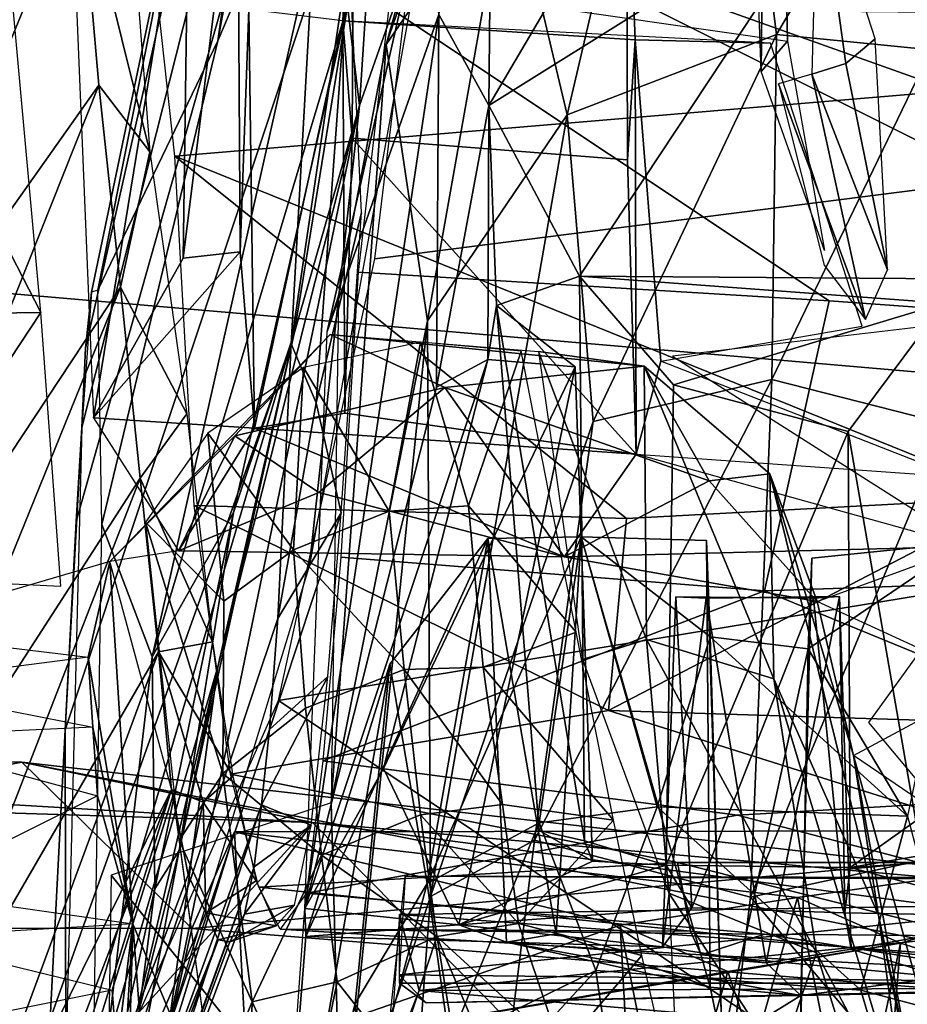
# Model space of a CAD drawing. Header units: millimetres. Extents: x -367 to 317, y -615 to 392.
# Tile 175 of 191: x 36 to 63, y 234 to 264. Entities that reach past the tile are written whole.
import ezdxf

# ---------------------------------------------------------------- set-up
doc = ezdxf.new("R2010")
doc.units = ezdxf.units.MM
doc.layers.add('Fbx_Root', color=7, linetype='Continuous', true_color=0x000000)
doc.styles.add('Default', font='arial.ttf')
doc.dimstyles.new('Default', dxfattribs={"dimscale": 10, "dimtxt": 2.5, "dimasz": 3, "dimexe": 1, "dimexo": 0.5, "dimgap": 0.8, "dimtad": 1, "dimtoh": 1, "dimzin": 1, "dimdsep": 46, "dimtxsty": 'Default', "dimcen": 2.5, "dimadec": 1, "dimazin": 1, "dimtfac": 1, "dimtdec": 4, "dimtix": 1, "dimtofl": 0, "dimtmove": 1, "dimatfit": 3, "dimfxl": 1, "dimtolj": 1, "dimtzin": 1, "dimarcsym": 0})

# ---------------------------------------------------------------- blocks, each defined once
blk = doc.blocks.new('*D1')
at = {"layer": 'Defpoints', "color": 0}
for p in [(-317.816, 295.28), (317.184, 295.28), (-317.816, -604.775)]:
    blk.add_point(p, dxfattribs=at)
at = {"layer": 'Fbx_Root', "color": 0, "lineweight": -2}
for p, q in [((-317.816, 290.28), (-317.816, -614.775)), ((317.184, 290.28), (317.184, -614.775)), ((287.184, -604.775), (-287.816, -604.775))]:
    blk.add_line(p, q, dxfattribs=at)
at = {"layer": 'Fbx_Root', "color": 0}
for points in [[(-287.816, -599.775), (-287.816, -609.775), (-317.816, -604.775)], [(287.184, -609.775), (287.184, -599.775), (317.184, -604.775)]]:
    blk.add_solid(points, dxfattribs=at)
at = {"layer": 'Fbx_Root', "color": 0, "insert": (-0.316, -584.012), "char_height": 25, "attachment_point": 5, "style": 'Default'}
blk.add_mtext('\\A1;635.00', dxfattribs=at)

msp = doc.modelspace()

# ---------------------------------------------------------------- linework, layer by layer
at = {"layer": 'Fbx_Root'}
for points in [[(46.356, 293.821, 391.726), (38.674, 255.37, 398.383), (38.485, 255.314, 406.651), (46.393, 293.123, 398.117)], [(46.619, 293.289, 384.378), (42.286, 262.871, 380.282), (38.674, 255.37, 398.383), (46.356, 293.821, 391.726)], [(46.668, 286.755, 375.415), (42.286, 262.871, 380.282), (46.619, 293.289, 384.378)], [(46.393, 293.123, 398.117), (38.485, 255.314, 406.651), (38.306, 253.628, 416.1), (46.082, 288.159, 409.565)], [(49.002, 272.762, 359.799), (48.808, 288.537, 375.104), (78.781, 282.477, 371.549), (77.902, 260.245, 352.334)], [(46.082, 288.159, 409.565), (38.306, 253.628, 416.1), (38.196, 251.251, 425.074), (45.701, 280.899, 425.595)], [(42.286, 262.871, 380.282), (46.668, 286.755, 375.415), (46.957, 273.848, 362.195)], [(46.544, 260.92, 350.479), (46.181, 263.917, 354.224), (48.032, 283.813, 370.08)], [(48.579, 266.727, 354.63), (46.544, 260.92, 350.479), (48.032, 283.813, 370.08)], [(45.701, 280.899, 425.595), (38.196, 251.251, 425.074), (38.018, 248.421, 434.551), (45.526, 274.98, 440.603)], [(38.141, 267.969, 860.128), (31.066, 259.073, 871.89), (37.595, 277.496, 897.858)], [(31.327, 266.83, 896.382), (37.595, 277.496, 897.858), (31.066, 259.073, 871.89)], [(80.17, 251.459, 916.816), (30.805, 276.103, 967.343), (28, 255.966, 918.33)], [(80.17, 251.459, 916.816), (121.244, 263.859, 961.967), (30.805, 276.103, 967.343)], [(45.526, 274.98, 440.603), (38.018, 248.421, 434.551), (37.696, 242.164, 453.848), (45.079, 264.351, 467.981)], [(38.789, 248.334, 388.221), (42.286, 262.871, 380.282), (46.957, 273.848, 362.195), (40.312, 244.356, 374.414)], [(46.957, 273.848, 362.195), (46.181, 263.917, 354.224), (40.312, 244.356, 374.414)], [(50.432, 260.925, 446.843), (57.964, 273.715, 409.939), (60.872, 267.452, 428.871)], [(57.964, 273.715, 409.939), (50.432, 260.925, 446.843), (50.51, 269.197, 415.726)], [(49.002, 272.762, 359.799), (77.902, 260.245, 352.334), (46.998, 256.314, 346.573)], [(63.018, 272.212, 882.788), (64.354, 261.361, 836.313), (39.82, 270.108, 866.548)], [(60.872, 267.452, 428.871), (64.093, 272.114, 414.84), (68.584, 255.687, 457.251)], [(51.005, 271.209, 898.637), (50.794, 264.096, 898.561), (59.41, 262.855, 898.506), (59.254, 270.663, 898.728)], [(59.254, 270.663, 898.728), (59.41, 262.855, 898.506), (58.617, 261.949, 916.37), (58.659, 265.7, 913.113)], [(46.367, 270.151, 893.253), (46.038, 263.473, 895.993), (46.323, 259.942, 851.962)], [(46.038, 263.473, 895.993), (46.367, 270.151, 893.253), (54.57, 269.656, 893.447), (54.828, 262.896, 896.143)], [(46.323, 259.942, 851.962), (54.605, 259.288, 851.921), (54.57, 269.656, 893.447), (46.367, 270.151, 893.253)], [(40.992, 259.397, 818.087), (39.82, 270.108, 866.548), (64.354, 261.361, 836.313)], [(54.828, 262.896, 896.143), (54.57, 269.656, 893.447), (54.605, 259.288, 851.921)], [(59.081, 263.057, 377.138), (63.072, 269.817, 381.775), (58.295, 269.297, 381.052)], [(59.081, 263.057, 377.138), (63.734, 262.592, 377.733), (63.072, 269.817, 381.775)], [(41.417, 269.16, 895.036), (41.24, 256.34, 850.844), (42.871, 269.509, 895.778)], [(42.958, 256.529, 850.342), (42.871, 269.509, 895.778), (41.24, 256.34, 850.844)], [(42.871, 269.509, 895.778), (42.958, 256.529, 850.342), (43.211, 263.813, 895.883)], [(47.346, 262.757, 395.172), (49.656, 269.475, 400.238), (48.299, 266.158, 411.247)], [(49.656, 269.475, 400.238), (47.346, 262.757, 395.172), (51.013, 268.125, 387.886)], [(58.295, 269.297, 381.052), (54.531, 268.105, 382.435), (52.791, 260.64, 378.971), (59.081, 263.057, 377.138)], [(38.032, 263.911, 895.954), (38.54, 251.541, 850.227), (41.417, 269.16, 895.036)], [(40.242, 259.536, 818.404), (38.141, 267.969, 860.128), (39.493, 269.115, 862.221)], [(41.24, 256.34, 850.844), (41.417, 269.16, 895.036), (38.54, 251.541, 850.227)], [(48.928, 263.654, 428.942), (50.51, 269.197, 415.726), (50.432, 260.925, 446.843)], [(47.346, 262.757, 395.172), (48.584, 254.452, 382.358), (51.013, 268.125, 387.886)], [(51.013, 268.125, 387.886), (48.584, 254.452, 382.358), (52.791, 260.64, 378.971)], [(52.791, 260.64, 378.971), (54.531, 268.105, 382.435), (51.013, 268.125, 387.886)], [(61.163, 262.182, 899.249), (60.312, 268.292, 918.226), (60.148, 261.862, 916.552)], [(61.163, 262.182, 899.249), (62.049, 262.927, 899.023), (60.312, 268.292, 918.226)], [(38.7, 261.533, 831.153), (31.029, 250.701, 843.212), (38.141, 267.969, 860.128)], [(31.066, 259.073, 871.89), (38.141, 267.969, 860.128), (31.029, 250.701, 843.212)], [(40.242, 259.536, 818.404), (38.7, 261.533, 831.153), (38.141, 267.969, 860.128)], [(60.872, 267.452, 428.871), (53.162, 255.795, 460.498), (50.432, 260.925, 446.843)], [(53.162, 255.795, 460.498), (60.872, 267.452, 428.871), (68.584, 255.687, 457.251)], [(45.041, 247.11, 339.731), (46.544, 260.92, 350.479), (48.579, 266.727, 354.63)], [(45.571, 254.128, 415.744), (45.911, 255.203, 396.459), (47.346, 262.757, 395.172), (48.299, 266.158, 411.247)], [(48.299, 266.158, 411.247), (48.928, 263.654, 428.942), (45.571, 254.128, 415.744)], [(46.234, 265.561, 467.191), (44.49, 253.765, 497.949), (45.242, 251.989, 507.112)], [(46.234, 265.561, 467.191), (45.079, 264.351, 467.981), (44.49, 253.765, 497.949)], [(46.234, 265.561, 467.191), (45.242, 251.989, 507.112), (46.603, 257.706, 489.789)], [(58.498, 265.335, 917.668), (58.659, 265.7, 913.113), (58.617, 261.949, 916.37)], [(36.043, 264.74, 898.456), (34.038, 260.348, 880.416), (36.962, 254.707, 862.263)], [(45.079, 264.351, 467.981), (37.696, 242.164, 453.848), (37.242, 233.465, 481.144), (44.49, 253.765, 497.949)], [(40.312, 244.356, 374.414), (46.181, 263.917, 354.224), (42.748, 248.697, 358.568)], [(46.181, 263.917, 354.224), (44.573, 254.069, 346.694), (42.748, 248.697, 358.568)], [(42.958, 256.529, 850.342), (43.386, 251.23, 850.181), (43.211, 263.813, 895.883)], [(43.211, 263.813, 895.883), (43.386, 251.23, 850.181), (46.038, 263.473, 895.993)], [(46.544, 260.92, 350.479), (44.573, 254.069, 346.694), (46.181, 263.917, 354.224)], [(45.571, 254.128, 415.744), (48.928, 263.654, 428.942), (44.898, 236.795, 470.214)], [(48.928, 263.654, 428.942), (48.859, 252.464, 464.888), (44.898, 236.795, 470.214)], [(60.669, 255.052, 494.784), (47.42, 263.871, 472.551), (46.506, 255.92, 495.145)], [(74.743, 263.617, 466.547), (47.42, 263.871, 472.551), (60.669, 255.052, 494.784), (74.448, 254.061, 493.046)], [(48.859, 252.464, 464.888), (48.928, 263.654, 428.942), (50.432, 260.925, 446.843)], [(46.038, 263.473, 895.993), (43.386, 251.23, 850.181), (46.097, 251.674, 850.297)], [(58.897, 262.793, 897.749), (46.038, 263.473, 895.993), (54.828, 262.896, 896.143)], [(46.097, 251.674, 850.297), (46.323, 259.942, 851.962), (46.038, 263.473, 895.993)], [(53.567, 251.427, 375.92), (59.081, 263.057, 377.138), (52.791, 260.64, 378.971)], [(53.567, 251.427, 375.92), (58.943, 252.685, 374.637), (59.081, 263.057, 377.138)], [(58.943, 252.685, 374.637), (63.734, 262.592, 377.733), (59.081, 263.057, 377.138)], [(38.674, 255.37, 398.383), (42.286, 262.871, 380.282), (38.789, 248.334, 388.221)], [(45.911, 255.203, 396.459), (45.693, 239.972, 382.859), (47.346, 262.757, 395.172)], [(47.346, 262.757, 395.172), (45.693, 239.972, 382.859), (48.584, 254.452, 382.358)], [(54.605, 259.288, 851.921), (54.863, 250.442, 849.94), (54.828, 262.896, 896.143)], [(58.897, 262.793, 897.749), (54.828, 262.896, 896.143), (55.601, 253.241, 861.74), (61.656, 254.29, 867.715)], [(54.863, 250.442, 849.94), (55.601, 253.241, 861.74), (54.828, 262.896, 896.143)], [(59.41, 262.855, 898.506), (60.528, 256.57, 877.975), (58.617, 261.949, 916.37)], [(62.049, 262.927, 899.023), (61.163, 262.182, 899.249), (62.421, 255.986, 875.42)], [(58.943, 252.685, 374.637), (64.215, 251.352, 375.156), (63.734, 262.592, 377.733)], [(60.148, 261.862, 916.552), (62.421, 255.986, 875.42), (61.163, 262.182, 899.249)], [(61.762, 254.497, 868.742), (60.148, 261.862, 916.552), (59.14, 261.572, 915.949)], [(60.148, 261.862, 916.552), (61.762, 254.497, 868.742), (62.421, 255.986, 875.42)], [(59.14, 261.572, 915.949), (60.519, 256.127, 874.481), (61.762, 254.497, 868.742)], [(31.029, 250.701, 843.212), (38.7, 261.533, 831.153), (31.635, 243.804, 813.333)], [(39.353, 255.468, 800.236), (31.635, 243.804, 813.333), (38.7, 261.533, 831.153)], [(39.353, 255.468, 800.236), (38.7, 261.533, 831.153), (40.242, 259.536, 818.404)], [(64.354, 261.361, 836.313), (66.346, 249.145, 776.763), (40.992, 259.397, 818.087)], [(40.795, 233.209, 329.942), (42.278, 244.051, 338.861), (46.544, 260.92, 350.479)], [(45.041, 247.11, 339.731), (40.795, 233.209, 329.942), (46.544, 260.92, 350.479)], [(42.278, 244.051, 338.861), (44.573, 254.069, 346.694), (46.544, 260.92, 350.479)], [(50.432, 260.925, 446.843), (50.396, 253.286, 466.379), (48.859, 252.464, 464.888)], [(50.396, 253.286, 466.379), (50.432, 260.925, 446.843), (50.66, 254.916, 461.979)], [(50.66, 254.916, 461.979), (50.432, 260.925, 446.843), (53.162, 255.795, 460.498)], [(48.584, 254.452, 382.358), (48.68, 237.152, 376.204), (52.791, 260.64, 378.971)], [(53.567, 251.427, 375.92), (52.791, 260.64, 378.971), (48.68, 237.152, 376.204)], [(34.038, 260.348, 880.416), (31.17, 254.619, 858.981), (36.962, 254.707, 862.263)], [(44.103, 243.045, 336.906), (46.998, 256.314, 346.573), (77.902, 260.245, 352.334), (78.13, 248.615, 343.36)], [(46.097, 251.674, 850.297), (54.863, 250.442, 849.94), (46.323, 259.942, 851.962)], [(54.863, 250.442, 849.94), (54.605, 259.288, 851.921), (46.323, 259.942, 851.962)], [(40.242, 259.536, 818.404), (41.35, 251.659, 777.384), (39.353, 255.468, 800.236)], [(54.575, 248.509, 764.681), (40.992, 259.397, 818.087), (66.346, 249.145, 776.763)], [(40.992, 259.397, 818.087), (54.575, 248.509, 764.681), (41.572, 248.906, 761.737)], [(45.99, 248.687, 519.402), (46.603, 257.706, 489.789), (45.242, 251.989, 507.112)], [(43.386, 251.23, 850.181), (42.958, 256.529, 850.342), (38.54, 251.541, 850.227)], [(41.24, 256.34, 850.844), (38.54, 251.541, 850.227), (42.958, 256.529, 850.342)], [(67.144, 229.318, 849.662), (80.17, 251.459, 916.816), (28, 255.966, 918.33), (1.967, 233.235, 852.506)], [(45.979, 247.354, 524.101), (58.719, 246.336, 524.661), (60.669, 255.052, 494.784), (46.506, 255.92, 495.145)], [(53.306, 238.826, 461.829), (50.66, 254.916, 461.979), (53.162, 255.795, 460.498)], [(55.981, 252.528, 464.907), (53.162, 255.795, 460.498), (64.117, 254.985, 460.553)], [(53.162, 255.795, 460.498), (68.584, 255.687, 457.251), (64.117, 254.985, 460.553)], [(53.162, 255.795, 460.498), (55.981, 252.528, 464.907), (55.759, 238.093, 465.175), (53.306, 238.826, 461.829)], [(31.635, 243.804, 813.333), (39.353, 255.468, 800.236), (32.093, 237.579, 784.87)], [(39.944, 249.725, 768.367), (32.093, 237.579, 784.87), (39.353, 255.468, 800.236)], [(39.944, 249.725, 768.367), (39.353, 255.468, 800.236), (41.35, 251.659, 777.384)], [(38.485, 255.314, 406.651), (38.196, 251.251, 425.074), (38.306, 253.628, 416.1)], [(74.448, 254.061, 493.046), (60.669, 255.052, 494.784), (58.719, 246.336, 524.661), (73.772, 246.852, 517.11)], [(53.027, 253.072, 466.681), (50.396, 253.286, 466.379), (50.66, 254.916, 461.979)], [(50.66, 254.916, 461.979), (53.306, 238.826, 461.829), (51.942, 239.138, 463.746)], [(50.66, 254.916, 461.979), (51.942, 239.138, 463.746), (53.549, 238.216, 466.593), (53.027, 253.072, 466.681)], [(61.235, 251.126, 464.916), (55.981, 252.528, 464.907), (64.117, 254.985, 460.553)], [(63.274, 239.424, 462.13), (61.235, 251.126, 464.916), (64.117, 254.985, 460.553)], [(31.17, 254.619, 858.981), (31.712, 246.755, 829.528), (36.962, 254.707, 862.263)], [(36.962, 254.707, 862.263), (31.712, 246.755, 829.528), (37.56, 246.481, 829.398)], [(45.693, 239.972, 382.859), (45.987, 229.145, 375.96), (48.584, 254.452, 382.358)], [(45.987, 229.145, 375.96), (48.68, 237.152, 376.204), (48.584, 254.452, 382.358)], [(55.955, 253.392, 862.379), (65.446, 247.363, 841.62), (64.986, 254.45, 868.599)], [(42.791, 251, 833.476), (39.037, 247.217, 831.412), (45.664, 254.042, 829.957)], [(44.573, 254.069, 346.694), (42.278, 244.051, 338.861), (41.124, 238.535, 350.455)], [(41.124, 238.535, 350.455), (42.748, 248.697, 358.568), (44.573, 254.069, 346.694)], [(49.103, 252.448, 834.675), (42.791, 251, 833.476), (45.664, 254.042, 829.957)], [(45.664, 254.042, 829.957), (55.106, 253.086, 831.933), (49.103, 252.448, 834.675)], [(55.106, 253.086, 831.933), (45.664, 254.042, 829.957), (51.926, 253.533, 829.45)], [(36.908, 228.169, 500.457), (36.503, 222.86, 524.215), (44.084, 245.512, 529.135), (44.49, 253.765, 497.949)], [(36.908, 228.169, 500.457), (44.49, 253.765, 497.949), (37.242, 233.465, 481.144)], [(45.242, 251.989, 507.112), (44.49, 253.765, 497.949), (44.084, 245.512, 529.135)], [(44.859, 253.053, 828.997), (47.435, 248.73, 805.024), (48.375, 253.808, 828.89)], [(49.82, 248.89, 804.845), (48.375, 253.808, 828.89), (47.435, 248.73, 805.024)], [(49.82, 248.89, 804.845), (51.399, 253.545, 828.834), (48.375, 253.808, 828.89)], [(50.396, 253.286, 466.379), (44.898, 236.795, 470.214), (48.859, 252.464, 464.888)], [(44.898, 236.795, 470.214), (50.396, 253.286, 466.379), (47.264, 241.004, 470.614)], [(53.027, 253.072, 466.681), (47.264, 241.004, 470.614), (50.396, 253.286, 466.379)], [(51.399, 253.545, 828.834), (49.82, 248.89, 804.845), (53.054, 245.097, 786.403)], [(51.926, 253.533, 829.45), (53.243, 244.272, 781.985), (55.176, 244.88, 787.246)], [(51.926, 253.533, 829.45), (55.176, 244.88, 787.246), (55.106, 253.086, 831.933)], [(41.979, 251.082, 829.192), (44.555, 247.574, 804.655), (44.859, 253.053, 828.997)], [(47.435, 248.73, 805.024), (44.859, 253.053, 828.997), (44.555, 247.574, 804.655)], [(47.264, 241.004, 470.614), (53.027, 253.072, 466.681), (49.528, 236.298, 472.046)], [(57.056, 249.645, 834.441), (49.103, 252.448, 834.675), (55.106, 253.086, 831.933)], [(53.549, 238.216, 466.593), (49.528, 236.298, 472.046), (53.027, 253.072, 466.681)], [(55.601, 253.241, 861.74), (54.863, 250.442, 849.94), (64.498, 249.765, 850.854)], [(57.056, 249.645, 834.441), (55.106, 253.086, 831.933), (58.876, 249.852, 830.684)], [(55.106, 253.086, 831.933), (59.004, 243.697, 793.467), (58.876, 249.852, 830.684)], [(59.004, 243.697, 793.467), (55.106, 253.086, 831.933), (55.176, 244.88, 787.246)], [(51.804, 238.842, 374.728), (58.303, 237.13, 373.321), (58.943, 252.685, 374.637)], [(58.943, 252.685, 374.637), (53.567, 251.427, 375.92), (51.804, 238.842, 374.728)], [(64.215, 251.352, 375.156), (58.943, 252.685, 374.637), (58.303, 237.13, 373.321)], [(45.316, 249.292, 836.071), (42.791, 251, 833.476), (49.103, 252.448, 834.675)], [(52.7, 247.364, 836.875), (45.316, 249.292, 836.071), (49.103, 252.448, 834.675)], [(49.103, 252.448, 834.675), (57.056, 249.645, 834.441), (52.7, 247.364, 836.875)], [(55.759, 238.093, 465.175), (55.981, 252.528, 464.907), (61.235, 251.126, 464.916)], [(45.99, 248.687, 519.402), (45.242, 251.989, 507.112), (44.084, 245.512, 529.135)], [(38.54, 251.541, 850.227), (41.095, 247.538, 834.419), (43.386, 251.23, 850.181)], [(42.122, 244.809, 733.403), (39.944, 249.725, 768.367), (41.35, 251.659, 777.384)], [(46.097, 251.674, 850.297), (43.386, 251.23, 850.181), (54.863, 250.442, 849.94)], [(38.196, 251.251, 425.074), (37.712, 232.238, 482.578), (37.696, 242.164, 453.848)], [(37.696, 242.164, 453.848), (38.018, 248.421, 434.551), (38.196, 251.251, 425.074)], [(41.095, 247.538, 834.419), (52.7, 247.364, 836.875), (43.386, 251.23, 850.181)], [(54.863, 250.442, 849.94), (43.386, 251.23, 850.181), (52.7, 247.364, 836.875)], [(48.68, 237.152, 376.204), (51.804, 238.842, 374.728), (53.567, 251.427, 375.92)], [(58.303, 237.13, 373.321), (67.117, 239.036, 374.756), (64.215, 251.352, 375.156)], [(39.037, 247.217, 831.412), (42.791, 251, 833.476), (41.095, 247.538, 834.419)], [(40.108, 248.406, 829.061), (42.462, 246.028, 805.17), (41.979, 251.082, 829.192)], [(41.095, 247.538, 834.419), (42.791, 251, 833.476), (45.316, 249.292, 836.071)], [(44.555, 247.574, 804.655), (41.979, 251.082, 829.192), (42.462, 246.028, 805.17)], [(61.235, 251.126, 464.916), (61.295, 238.024, 465.372), (55.759, 238.093, 465.175)], [(61.295, 238.024, 465.372), (61.235, 251.126, 464.916), (63.274, 239.424, 462.13)], [(64.838, 247.672, 842.491), (54.863, 250.442, 849.94), (52.7, 247.364, 836.875)], [(32.093, 237.579, 784.87), (39.944, 249.725, 768.367), (32.663, 230.994, 751.03)], [(40.499, 244.511, 734.875), (32.663, 230.994, 751.03), (39.944, 249.725, 768.367)], [(42.122, 244.809, 733.403), (40.499, 244.511, 734.875), (39.944, 249.725, 768.367)], [(58.876, 249.852, 830.684), (60.302, 246.018, 833.621), (57.056, 249.645, 834.441)], [(58.876, 249.852, 830.684), (61.4, 241.387, 814.022), (60.302, 246.018, 833.621)], [(62.15, 236.589, 776.493), (58.876, 249.852, 830.684), (59.004, 243.697, 793.467)], [(58.876, 249.852, 830.684), (62.15, 236.589, 776.493), (61.4, 241.387, 814.022)], [(52.7, 247.364, 836.875), (57.056, 249.645, 834.441), (60.302, 246.018, 833.621)], [(41.095, 247.538, 834.419), (45.316, 249.292, 836.071), (52.7, 247.364, 836.875)], [(66.346, 249.145, 776.763), (67.578, 242.327, 732.681), (54.032, 242.739, 725.467)], [(54.032, 242.739, 725.467), (54.575, 248.509, 764.681), (66.346, 249.145, 776.763)], [(42.66, 240.831, 701.207), (41.572, 248.906, 761.737), (54.032, 242.739, 725.467)], [(54.575, 248.509, 764.681), (54.032, 242.739, 725.467), (41.572, 248.906, 761.737)], [(50.262, 244.047, 778.94), (49.82, 248.89, 804.845), (47.435, 248.73, 805.024), (47.882, 243.974, 779.796)], [(50.262, 244.047, 778.94), (53.054, 245.097, 786.403), (49.82, 248.89, 804.845)], [(40.312, 244.356, 374.414), (42.748, 248.697, 358.568), (40.39, 237.382, 364.378)], [(42.748, 248.697, 358.568), (41.124, 238.535, 350.455), (40.39, 237.382, 364.378)], [(45.99, 248.687, 519.402), (44.084, 245.512, 529.135), (43.836, 242.173, 544.401)], [(45.99, 248.687, 519.402), (43.836, 242.173, 544.401), (45.593, 243.761, 539.974)], [(44.103, 243.045, 336.906), (78.13, 248.615, 343.36), (63.426, 230.143, 329.797)], [(44.555, 247.574, 804.655), (47.882, 243.974, 779.796), (47.435, 248.73, 805.024)], [(38.495, 228.867, 374.262), (38.789, 248.334, 388.221), (40.312, 244.356, 374.414)], [(40.108, 248.406, 829.061), (42.428, 240.855, 781.051), (42.462, 246.028, 805.17)], [(40.108, 248.406, 829.061), (41.122, 238.84, 781.378), (42.428, 240.855, 781.051)], [(53.208, 247.965, 478.708), (48.574, 237.546, 503.444), (50.399, 247.915, 474.284)], [(48.574, 237.546, 503.444), (53.208, 247.965, 478.708), (51.943, 239.372, 505.746)], [(53.208, 247.965, 478.708), (50.399, 247.915, 474.284), (52.455, 236.029, 477.481)], [(51.943, 239.372, 505.746), (53.208, 247.965, 478.708), (55.488, 239.846, 506.664)], [(57.088, 234.432, 480.575), (53.208, 247.965, 478.708), (52.455, 236.029, 477.481)], [(53.208, 247.965, 478.708), (57.088, 244.952, 489.418), (55.488, 239.846, 506.664)], [(57.088, 244.952, 489.418), (53.208, 247.965, 478.708), (56.972, 247.853, 480.687)], [(57.088, 234.432, 480.575), (56.972, 247.853, 480.687), (53.208, 247.965, 478.708)], [(50.399, 247.915, 474.284), (47.449, 244.134, 474.973), (44.925, 235.951, 474.058)], [(50.96, 235.783, 474.007), (50.399, 247.915, 474.284), (44.925, 235.951, 474.058)], [(50.399, 247.915, 474.284), (48.574, 237.546, 503.444), (47.449, 244.134, 474.973)], [(50.96, 235.783, 474.007), (52.455, 236.029, 477.481), (50.399, 247.915, 474.284)], [(52.7, 247.364, 836.875), (60.302, 246.018, 833.621), (64.838, 247.672, 842.491)], [(57.449, 232.712, 485.139), (56.972, 247.853, 480.687), (57.088, 234.432, 480.575)], [(57.088, 244.952, 489.418), (56.972, 247.853, 480.687), (57.449, 232.712, 485.139)], [(64.088, 234.731, 478.263), (64.758, 247.793, 478.128), (60.148, 247.32, 480.652), (59.812, 234.175, 480.315)], [(63.024, 239.571, 505.003), (60.031, 244.597, 489.424), (64.758, 247.793, 478.128)], [(64.758, 247.793, 478.128), (60.031, 244.597, 489.424), (60.148, 247.32, 480.652)], [(44.915, 242.818, 780.002), (44.555, 247.574, 804.655), (42.462, 246.028, 805.17), (42.428, 240.855, 781.051)], [(44.555, 247.574, 804.655), (44.915, 242.818, 780.002), (47.882, 243.974, 779.796)], [(67.298, 235.875, 792.7), (65.446, 247.363, 841.62), (61.852, 242.387, 819.22)], [(39.037, 247.217, 831.412), (31.897, 245.132, 822.462), (38.382, 244.344, 820.437)], [(39.725, 236.332, 782.956), (39.037, 247.217, 831.412), (38.382, 244.344, 820.437)], [(39.037, 247.217, 831.412), (39.725, 236.332, 782.956), (40.935, 240.201, 788.986)], [(45.979, 247.354, 524.101), (45.436, 241.228, 552.544), (58.719, 246.336, 524.661)], [(59.813, 233.223, 484.975), (59.812, 234.175, 480.315), (60.148, 247.32, 480.652), (60.031, 244.597, 489.424)], [(72.995, 240.476, 543.75), (73.772, 246.852, 517.11), (58.719, 246.336, 524.661)], [(58.719, 246.336, 524.661), (45.436, 241.228, 552.544), (57.904, 239.596, 557.076), (72.995, 240.476, 543.75)], [(56.532, 236.814, 470.04), (56.049, 246.163, 471.125), (55.655, 235.64, 474.237)], [(56.963, 246.122, 474.945), (55.655, 235.64, 474.237), (56.049, 246.163, 471.125)], [(55.655, 235.64, 474.237), (56.963, 246.122, 474.945), (58.773, 235.165, 475.955)], [(56.963, 246.122, 474.945), (56.049, 246.163, 471.125), (60.192, 246.115, 470.423), (60.979, 246.174, 474.395)], [(60.192, 246.115, 470.423), (56.049, 246.163, 471.125), (56.532, 236.814, 470.04)], [(61.14, 236.666, 470.425), (60.192, 246.115, 470.423), (56.532, 236.814, 470.04)], [(60.979, 246.174, 474.395), (58.773, 235.165, 475.955), (56.963, 246.122, 474.945)], [(58.773, 235.165, 475.955), (60.979, 246.174, 474.395), (61.324, 235.57, 474.392)], [(60.192, 246.115, 470.423), (61.14, 236.666, 470.425), (60.979, 246.174, 474.395)], [(60.302, 246.018, 833.621), (61.4, 241.387, 814.022), (65.535, 243.613, 825.735)], [(61.324, 235.57, 474.392), (60.979, 246.174, 474.395), (61.14, 236.666, 470.425)], [(36.503, 222.86, 524.215), (36.142, 219.408, 545.654), (43.836, 242.173, 544.401), (44.084, 245.512, 529.135)], [(53.054, 245.097, 786.403), (50.262, 244.047, 778.94), (54.179, 239.451, 753.093)], [(42.73, 240.773, 700.123), (40.499, 244.511, 734.875), (42.122, 244.809, 733.403)], [(55.176, 244.88, 787.246), (53.243, 244.272, 781.985), (55.839, 237.256, 739.705)], [(55.176, 244.88, 787.246), (55.839, 237.256, 739.705), (60.281, 235.462, 742.571)], [(55.176, 244.88, 787.246), (60.281, 235.462, 742.571), (59.004, 243.697, 793.467)], [(63.024, 239.571, 505.003), (55.488, 239.846, 506.664), (57.088, 244.952, 489.418)], [(57.449, 232.712, 485.139), (60.031, 244.597, 489.424), (57.088, 244.952, 489.418)], [(60.031, 244.597, 489.424), (63.024, 239.571, 505.003), (57.088, 244.952, 489.418)], [(32.663, 230.994, 751.03), (40.499, 244.511, 734.875), (33.272, 224.959, 714.655)], [(40.884, 240.368, 704.059), (33.272, 224.959, 714.655), (40.499, 244.511, 734.875)], [(41.84, 239.991, 694.927), (40.884, 240.368, 704.059), (40.499, 244.511, 734.875)], [(42.73, 240.773, 700.123), (41.84, 239.991, 694.927), (40.499, 244.511, 734.875)], [(60.031, 244.597, 489.424), (57.449, 232.712, 485.139), (59.813, 233.223, 484.975)], [(38.519, 242.238, 811.179), (38.382, 244.344, 820.437), (32.018, 243.524, 815.463)], [(38.382, 244.344, 820.437), (38.519, 242.238, 811.179), (39.725, 236.332, 782.956)], [(40.312, 244.356, 374.414), (40.39, 237.382, 364.378), (38.495, 228.867, 374.262)], [(44.013, 224.522, 513.504), (44.925, 235.951, 474.058), (47.449, 244.134, 474.973)], [(47.449, 244.134, 474.973), (46.409, 233.937, 504.54), (44.013, 224.522, 513.504)], [(46.409, 233.937, 504.54), (47.449, 244.134, 474.973), (48.574, 237.546, 503.444)], [(38.977, 229.991, 340.398), (41.124, 238.535, 350.455), (42.278, 244.051, 338.861)], [(42.278, 244.051, 338.861), (39.105, 233.24, 331.284), (38.977, 229.991, 340.398)], [(42.278, 244.051, 338.861), (40.795, 233.209, 329.942), (39.105, 233.24, 331.284)], [(48.378, 239.605, 753.867), (47.882, 243.974, 779.796), (44.915, 242.818, 780.002), (45.397, 238.394, 754.161)], [(47.882, 243.974, 779.796), (50.841, 239.914, 754.061), (50.262, 244.047, 778.94)], [(47.882, 243.974, 779.796), (48.378, 239.605, 753.867), (50.841, 239.914, 754.061)], [(50.841, 239.914, 754.061), (54.179, 239.451, 753.093), (50.262, 244.047, 778.94)], [(45.593, 243.761, 539.974), (43.836, 242.173, 544.401), (43.596, 239.904, 557.485)], [(45.593, 243.761, 539.974), (43.596, 239.904, 557.485), (45.084, 239.302, 565.433)], [(59.004, 243.697, 793.467), (60.281, 235.462, 742.571), (63.012, 230.331, 728.5)], [(59.004, 243.697, 793.467), (63.012, 230.331, 728.5), (62.15, 236.589, 776.493)], [(44.103, 243.045, 336.906), (63.426, 230.143, 329.797), (39.725, 233.225, 330.251)], [(42.428, 240.855, 781.051), (45.397, 238.394, 754.161), (44.915, 242.818, 780.002)], [(56.104, 238.177, 684.205), (42.66, 240.831, 701.207), (54.032, 242.739, 725.467), (68.534, 238.171, 698.512)], [(67.578, 242.327, 732.681), (68.534, 238.171, 698.512), (54.032, 242.739, 725.467)], [(36.387, 241.186, 440.512), (-8.514, 242.555, 438.96), (10.082, 236.2, 462.382)], [(-8.514, 242.555, 438.96), (36.387, 241.186, 440.512), (45.13, 239.377, 438.614)], [(-1.109, 240.83, 437.581), (-8.514, 242.555, 438.96), (45.13, 239.377, 438.614)], [(38.662, 240.181, 801.86), (38.519, 242.238, 811.179), (32.141, 241.944, 808.422)], [(43.836, 242.173, 544.401), (36.142, 219.408, 545.654), (43.596, 239.904, 557.485)], [(37.242, 233.465, 481.144), (37.696, 242.164, 453.848), (37.712, 232.238, 482.578)], [(38.519, 242.238, 811.179), (38.662, 240.181, 801.86), (39.725, 236.332, 782.956)], [(36.387, 241.186, 440.512), (10.082, 236.2, 462.382), (41.505, 236.197, 457.803)], [(36.387, 241.186, 440.512), (41.505, 236.197, 457.803), (75.828, 233.416, 455.846)], [(77.374, 236.514, 442.421), (36.387, 241.186, 440.512), (75.828, 233.416, 455.846)], [(45.13, 239.377, 438.614), (36.387, 241.186, 440.512), (77.374, 236.514, 442.421)], [(45.436, 241.228, 552.544), (44.952, 237.252, 585.377), (57.904, 239.596, 557.076)], [(61.4, 241.387, 814.022), (63.643, 233.335, 777.868), (66.594, 237.86, 800.523)], [(61.4, 241.387, 814.022), (62.15, 236.589, 776.493), (63.96, 227.431, 743.947)], [(61.4, 241.387, 814.022), (63.96, 227.431, 743.947), (63.643, 233.335, 777.868)], [(42.428, 240.855, 781.051), (41.122, 238.84, 781.378), (43.312, 233.993, 740.181)], [(42.428, 240.855, 781.051), (43.312, 233.993, 740.181), (45.397, 238.394, 754.161)], [(49.528, 236.298, 472.046), (44.898, 236.795, 470.214), (47.264, 241.004, 470.614)], [(-1.109, 240.83, 437.581), (45.13, 239.377, 438.614), (27.326, 219.937, 437.465)], [(43.431, 237.628, 663.036), (41.84, 239.991, 694.927), (42.73, 240.773, 700.123)], [(43.519, 237.438, 659.393), (42.66, 240.831, 701.207), (56.104, 238.177, 684.205)], [(33.272, 224.959, 714.655), (40.884, 240.368, 704.059), (33.675, 221.653, 690.714)], [(33.675, 221.653, 690.714), (40.884, 240.368, 704.059), (34.127, 218.699, 663.647)], [(41.394, 237.806, 676.207), (34.127, 218.699, 663.647), (40.884, 240.368, 704.059)], [(41.84, 239.991, 694.927), (41.394, 237.806, 676.207), (40.884, 240.368, 704.059)], [(72.067, 235.902, 576.154), (72.995, 240.476, 543.75), (57.904, 239.596, 557.076)], [(38.662, 240.181, 801.86), (32.906, 237.303, 787.079), (39.725, 236.332, 782.956)], [(45.987, 229.145, 375.96), (45.693, 239.972, 382.859), (39.073, 237.796, 380.968)], [(42.308, 230.088, 728.747), (40.935, 240.201, 788.986), (39.725, 236.332, 782.956)], [(41.925, 236.664, 654.239), (41.394, 237.806, 676.207), (41.84, 239.991, 694.927)], [(43.431, 237.628, 663.036), (41.925, 236.664, 654.239), (41.84, 239.991, 694.927)], [(39.423, 227.223, 570.567), (43.596, 239.904, 557.485), (36.142, 219.408, 545.654), (35.7, 216.939, 570.277)], [(43.596, 239.904, 557.485), (39.423, 227.223, 570.567), (43.374, 238.041, 572.071)], [(45.084, 239.302, 565.433), (43.596, 239.904, 557.485), (43.374, 238.041, 572.071)], [(48.378, 239.605, 753.867), (51.323, 236.343, 729.457), (50.841, 239.914, 754.061)], [(51.323, 236.343, 729.457), (54.179, 239.451, 753.093), (50.841, 239.914, 754.061)], [(53.652, 234.935, 527.224), (51.943, 239.372, 505.746), (55.488, 239.846, 506.664)], [(55.488, 239.846, 506.664), (61.616, 234.338, 527.759), (53.652, 234.935, 527.224)], [(55.488, 239.846, 506.664), (63.024, 239.571, 505.003), (61.616, 234.338, 527.759)], [(67.816, 216.438, 439.177), (27.326, 219.937, 437.465), (45.13, 239.377, 438.614)], [(57.904, 239.596, 557.076), (44.952, 237.252, 585.377), (58.718, 236.022, 591.538), (72.067, 235.902, 576.154)], [(45.13, 239.377, 438.614), (77.374, 236.514, 442.421), (86.418, 233.891, 440.999)], [(45.13, 239.377, 438.614), (86.418, 233.891, 440.999), (67.816, 216.438, 439.177)], [(45.397, 238.394, 754.161), (48.865, 235.951, 728.908), (48.378, 239.605, 753.867)], [(48.378, 239.605, 753.867), (48.865, 235.951, 728.908), (51.323, 236.343, 729.457)], [(49.247, 232.779, 527.68), (48.574, 237.546, 503.444), (51.943, 239.372, 505.746)], [(49.247, 232.779, 527.68), (51.943, 239.372, 505.746), (53.652, 234.935, 527.224)], [(54.179, 239.451, 753.093), (51.323, 236.343, 729.457), (55.031, 235.377, 724.57)], [(65.445, 238.725, 463.038), (61.295, 238.024, 465.372), (63.274, 239.424, 462.13)], [(63.024, 239.571, 505.003), (64.623, 233.537, 526.307), (61.616, 234.338, 527.759)], [(40.475, 231.593, 473.043), (42.78, 239.095, 460.874), (41.505, 236.197, 457.803)], [(42.78, 239.095, 460.874), (40.475, 231.593, 473.043), (43.137, 232.407, 485.861)], [(41.505, 236.197, 457.803), (74.036, 239.134, 460.597), (75.828, 233.416, 455.846)], [(41.505, 236.197, 457.803), (42.78, 239.095, 460.874), (74.036, 239.134, 460.597)], [(74.036, 239.134, 460.597), (42.78, 239.095, 460.874), (59.714, 237.125, 468.59)], [(43.137, 232.407, 485.861), (54.381, 236.292, 471.674), (42.78, 239.095, 460.874)], [(54.381, 236.292, 471.674), (59.714, 237.125, 468.59), (42.78, 239.095, 460.874)], [(45.084, 239.302, 565.433), (43.374, 238.041, 572.071), (43.087, 236.624, 590.192)], [(45.084, 239.302, 565.433), (43.087, 236.624, 590.192), (44.59, 236.893, 594.282)], [(51.942, 239.138, 463.746), (53.306, 238.826, 461.829), (53.549, 238.216, 466.593)], [(62.812, 235.749, 473.739), (74.036, 239.134, 460.597), (59.714, 237.125, 468.59)], [(74.036, 239.134, 460.597), (62.812, 235.749, 473.739), (73.903, 232.292, 486.216)], [(42.152, 231.209, 735.64), (43.312, 233.993, 740.181), (41.122, 238.84, 781.378)], [(48.68, 237.152, 376.204), (50.33, 226.996, 371.894), (51.804, 238.842, 374.728)], [(58.303, 237.13, 373.321), (51.804, 238.842, 374.728), (50.33, 226.996, 371.894), (56.842, 225.031, 370.783)], [(53.306, 238.826, 461.829), (55.759, 238.093, 465.175), (53.549, 238.216, 466.593)], [(67.117, 239.036, 374.756), (58.303, 237.13, 373.321), (65.85, 228.213, 372.209)], [(38.977, 229.991, 340.398), (38.985, 227.172, 350.566), (41.124, 238.535, 350.455)], [(39.228, 228.272, 361.683), (40.39, 237.382, 364.378), (41.124, 238.535, 350.455), (38.985, 227.172, 350.566)], [(63.543, 238.177, 466.637), (61.295, 238.024, 465.372), (65.445, 238.725, 463.038)], [(43.312, 233.993, 740.181), (45.875, 234.586, 728.754), (45.397, 238.394, 754.161)], [(45.397, 238.394, 754.161), (45.875, 234.586, 728.754), (48.865, 235.951, 728.908)], [(55.759, 238.093, 465.175), (49.528, 236.298, 472.046), (53.549, 238.216, 466.593)], [(39.697, 227.86, 572.22), (38.369, 224.033, 589.742), (43.087, 236.624, 590.192), (43.374, 238.041, 572.071)], [(39.697, 227.86, 572.22), (43.374, 238.041, 572.071), (39.423, 227.223, 570.567)], [(56.104, 238.177, 684.205), (56.493, 236.117, 652.5), (43.519, 237.438, 659.393)], [(49.528, 236.298, 472.046), (55.759, 238.093, 465.175), (56.532, 236.814, 470.04)], [(61.14, 236.666, 470.425), (56.532, 236.814, 470.04), (55.759, 238.093, 465.175), (61.295, 238.024, 465.372)], [(68.534, 238.171, 698.512), (69.885, 234.722, 654.651), (56.104, 238.177, 684.205)], [(56.493, 236.117, 652.5), (56.104, 238.177, 684.205), (69.885, 234.722, 654.651)], [(61.295, 238.024, 465.372), (66.822, 236.551, 471.158), (61.14, 236.666, 470.425)], [(66.822, 236.551, 471.158), (61.295, 238.024, 465.372), (63.543, 238.177, 466.637)], [(41.925, 236.664, 654.239), (34.127, 218.699, 663.647), (41.394, 237.806, 676.207)], [(39.073, 237.796, 380.968), (38.803, 219.903, 370.196), (45.987, 229.145, 375.96)], [(44.033, 236.277, 625.167), (41.925, 236.664, 654.239), (43.431, 237.628, 663.036)], [(75.72, 237.629, 354.517), (76.503, 232.342, 359.347), (47.336, 232.325, 358.979), (47.912, 237.767, 353.906)], [(75.743, 237.694, 353.184), (47.912, 237.767, 353.906), (47.736, 234.796, 350.643)], [(47.736, 234.796, 350.643), (76.039, 234.499, 349.75), (75.743, 237.694, 353.184)], [(75.743, 237.694, 353.184), (75.72, 237.629, 354.517), (47.912, 237.767, 353.906)], [(38.495, 228.867, 374.262), (40.39, 237.382, 364.378), (39.228, 228.272, 361.683)], [(44.156, 236.17, 624.344), (43.519, 237.438, 659.393), (56.493, 236.117, 652.5)], [(46.501, 229.847, 526.827), (46.409, 233.937, 504.54), (48.574, 237.546, 503.444)], [(46.501, 229.847, 526.827), (48.574, 237.546, 503.444), (49.247, 232.779, 527.68)], [(44.952, 237.252, 585.377), (44.156, 236.17, 624.344), (58.718, 236.022, 591.538)], [(47.247, 217.825, 369.629), (48.68, 237.152, 376.204), (45.987, 229.145, 375.96)], [(48.68, 237.152, 376.204), (47.247, 217.825, 369.629), (50.33, 226.996, 371.894)], [(75.681, 237.041, 342.895), (47.744, 236.615, 343.11), (48.335, 234.333, 340.961)], [(47.744, 236.615, 343.11), (75.681, 237.041, 342.895), (76.013, 234.548, 346.521)], [(48.335, 234.333, 340.961), (75.558, 234.429, 340.721), (75.681, 237.041, 342.895)], [(54.381, 236.292, 471.674), (56.461, 225.795, 468.972), (59.714, 237.125, 468.59)], [(55.839, 237.256, 739.705), (59.172, 232.222, 706.194), (60.281, 235.462, 742.571)], [(55.839, 237.256, 739.705), (56.147, 230.655, 680.66), (59.172, 232.222, 706.194)], [(61.999, 225.769, 470.491), (59.714, 237.125, 468.59), (56.461, 225.795, 468.972)], [(56.842, 225.031, 370.783), (65.85, 228.213, 372.209), (58.303, 237.13, 373.321)], [(59.714, 237.125, 468.59), (61.999, 225.769, 470.491), (62.812, 235.749, 473.739)], [(44.59, 236.893, 594.282), (42.642, 235.792, 613.092), (44.033, 236.277, 625.167)], [(44.59, 236.893, 594.282), (43.087, 236.624, 590.192), (42.642, 235.792, 613.092)], [(44.013, 224.522, 513.504), (44.898, 236.795, 470.214), (44.925, 235.951, 474.058)], [(49.528, 236.298, 472.046), (44.925, 235.951, 474.058), (44.898, 236.795, 470.214)], [(56.532, 236.814, 470.04), (55.655, 235.64, 474.237), (49.528, 236.298, 472.046)], [(34.58, 216.774, 637.38), (34.127, 218.699, 663.647), (41.925, 236.664, 654.239), (42.288, 235.85, 632.072)], [(38.369, 224.033, 589.742), (37.341, 221.465, 598.894), (42.642, 235.792, 613.092), (43.087, 236.624, 590.192)], [(44.033, 236.277, 625.167), (42.288, 235.85, 632.072), (41.925, 236.664, 654.239)], [(48.335, 234.333, 340.961), (47.744, 236.615, 343.11), (47.434, 232.022, 341.033)], [(47.745, 234.548, 346.041), (47.744, 236.615, 343.11), (76.013, 234.548, 346.521)], [(61.324, 235.57, 474.392), (61.14, 236.666, 470.425), (66.822, 236.551, 471.158)], [(66.822, 236.551, 471.158), (64.088, 234.731, 478.263), (61.324, 235.57, 474.392)], [(63.012, 230.331, 728.5), (65.281, 221.648, 675.915), (62.15, 236.589, 776.493)], [(62.15, 236.589, 776.493), (65.281, 221.648, 675.915), (63.96, 227.431, 743.947)], [(40.475, 231.593, 473.043), (10.082, 236.2, 462.382), (6.403, 225.821, 492.173), (39.112, 224.141, 493.351)], [(10.082, 236.2, 462.382), (40.475, 231.593, 473.043), (41.505, 236.197, 457.803)], [(39.101, 234.335, 773.647), (39.725, 236.332, 782.956), (32.644, 235.916, 779.95)], [(39.101, 234.335, 773.647), (39.246, 232.501, 764.189), (39.725, 236.332, 782.956)], [(39.246, 232.501, 764.189), (39.386, 230.729, 754.721), (39.725, 236.332, 782.956)], [(39.386, 230.729, 754.721), (39.523, 229.019, 745.244), (39.725, 236.332, 782.956)], [(40.513, 225.919, 726.156), (39.725, 236.332, 782.956), (39.523, 229.019, 745.244)], [(39.725, 236.332, 782.956), (40.513, 225.919, 726.156), (42.308, 230.088, 728.747)], [(44.033, 236.277, 625.167), (42.642, 235.792, 613.092), (42.288, 235.85, 632.072)], [(43.137, 232.407, 485.861), (57.619, 234.901, 476.9), (54.381, 236.292, 471.674)], [(56.818, 235.396, 624.316), (58.718, 236.022, 591.538), (44.156, 236.17, 624.344)], [(56.493, 236.117, 652.5), (56.818, 235.396, 624.316), (44.156, 236.17, 624.344)], [(49.528, 236.298, 472.046), (50.96, 235.783, 474.007), (44.925, 235.951, 474.058)], [(48.865, 235.951, 728.908), (52.609, 232.538, 697.814), (51.323, 236.343, 729.457)], [(50.96, 235.783, 474.007), (49.528, 236.298, 472.046), (55.655, 235.64, 474.237)], [(52.609, 232.538, 697.814), (55.031, 235.377, 724.57), (51.323, 236.343, 729.457)], [(54.957, 225.742, 474.514), (56.461, 225.795, 468.972), (54.381, 236.292, 471.674)], [(54.957, 225.742, 474.514), (54.381, 236.292, 471.674), (57.619, 234.901, 476.9)], [(56.818, 235.396, 624.316), (56.493, 236.117, 652.5), (69.885, 234.722, 654.651)], [(34.58, 216.774, 637.38), (42.288, 235.85, 632.072), (34.941, 216.024, 616.195)], [(37.341, 221.465, 598.894), (34.941, 216.024, 616.195), (42.288, 235.85, 632.072), (42.642, 235.792, 613.092)], [(45.875, 234.586, 728.754), (47.669, 232.304, 704.481), (48.865, 235.951, 728.908)], [(48.865, 235.951, 728.908), (47.669, 232.304, 704.481), (50.077, 233.075, 704.301)], [(48.865, 235.951, 728.908), (50.077, 233.075, 704.301), (52.609, 232.538, 697.814)], [(52.455, 236.029, 477.481), (50.96, 235.783, 474.007), (57.088, 234.432, 480.575)], [(58.718, 236.022, 591.538), (56.818, 235.396, 624.316), (70.976, 234.096, 613.591)], [(70.976, 234.096, 613.591), (72.067, 235.902, 576.154), (58.718, 236.022, 591.538)], [(57.619, 234.901, 476.9), (43.137, 232.407, 485.861), (62.812, 235.749, 473.739)], [(73.903, 232.292, 486.216), (62.812, 235.749, 473.739), (43.137, 232.407, 485.861)], [(55.655, 235.64, 474.237), (58.773, 235.165, 475.955), (50.96, 235.783, 474.007)], [(59.812, 234.175, 480.315), (50.96, 235.783, 474.007), (58.773, 235.165, 475.955)], [(50.96, 235.783, 474.007), (59.812, 234.175, 480.315), (57.088, 234.432, 480.575)], [(62.812, 235.749, 473.739), (60.675, 225.801, 476.243), (57.619, 234.901, 476.9)], [(58.773, 235.165, 475.955), (61.324, 235.57, 474.392), (64.088, 234.731, 478.263), (59.812, 234.175, 480.315)], [(61.999, 225.769, 470.491), (60.675, 225.801, 476.243), (62.812, 235.749, 473.739)], [(55.031, 235.377, 724.57), (52.609, 232.538, 697.814), (55.741, 232.262, 697.348)], [(69.885, 234.722, 654.651), (70.976, 234.096, 613.591), (56.818, 235.396, 624.316)], [(60.281, 235.462, 742.571), (59.172, 232.222, 706.194), (62.061, 229.799, 703.567)], [(60.281, 235.462, 742.571), (62.061, 229.799, 703.567), (63.012, 230.331, 728.5)], [(53.652, 234.935, 527.224), (49.484, 230.409, 545.121), (49.247, 232.779, 527.68)], [(49.484, 230.409, 545.121), (53.652, 234.935, 527.224), (54.105, 231.847, 546.28)], [(53.652, 234.935, 527.224), (61.616, 234.338, 527.759), (62.607, 230.961, 547.015), (54.105, 231.847, 546.28)], [(47.736, 234.796, 350.643), (47.745, 234.548, 346.041), (48.546, 233.96, 348.266)], [(76.039, 234.499, 349.75), (47.736, 234.796, 350.643), (48.546, 233.96, 348.266)], [(54.957, 225.742, 474.514), (57.619, 234.901, 476.9), (60.675, 225.801, 476.243)], [(43.312, 233.993, 740.181), (44.991, 230.303, 703.667), (45.875, 234.586, 728.754)], [(45.875, 234.586, 728.754), (44.991, 230.303, 703.667), (47.669, 232.304, 704.481)], [(76.013, 234.548, 346.521), (48.546, 233.96, 348.266), (47.745, 234.548, 346.041)], [(75.558, 234.429, 340.721), (48.335, 234.333, 340.961), (75.681, 231.996, 340.708)], [(76.039, 234.499, 349.75), (48.546, 233.96, 348.266), (76.013, 234.548, 346.521)], [(57.449, 232.712, 485.139), (57.088, 234.432, 480.575), (59.812, 234.175, 480.315)], [(39.246, 232.501, 764.189), (39.101, 234.335, 773.647), (32.889, 233.09, 765.61)], [(47.434, 232.022, 341.033), (75.681, 231.996, 340.708), (48.335, 234.333, 340.961)], [(59.812, 234.175, 480.315), (59.813, 233.223, 484.975), (57.449, 232.712, 485.139)], [(64.623, 233.537, 526.307), (62.607, 230.961, 547.015), (61.616, 234.338, 527.759)], [(43.312, 233.993, 740.181), (42.152, 231.209, 735.64), (43.096, 226.502, 696.948)], [(43.312, 233.993, 740.181), (43.096, 226.502, 696.948), (44.991, 230.303, 703.667)], [(46.409, 233.937, 504.54), (46.501, 229.847, 526.827), (44.013, 224.522, 513.504)]]:
    msp.add_3dface(points, dxfattribs=at)

# ---------------------------------------------------------------- dimensions: what is measured, and where the dimension line sits
dim = msp.add_linear_dim(base=(-317.816, -604.775), p1=(317.184, 295.28), p2=(-317.816, 295.28), angle=180, dimstyle='Default', override={"dimscale": 10, "dimtxt": 2.5, "dimasz": 3, "dimexe": 1, "dimexo": 0.5, "dimgap": 0.8, "dimtad": 1, "dimtih": 0, "dimtoh": 0, "dimdec": 2, "dimlfac": 1, "dimzin": 1, "dimtxsty": 'Default', "dimsah": 0, "dimcen": 2.5, "dimadec": 1, "dimazin": 1, "dimtix": 0, "dimtmove": 0, "dimtzin": 1}, dxfattribs=at)
dim.commit()
dim.dimension.update_dxf_attribs({"geometry": '*D1', "text_midpoint": (-0.316, -584.012)})

doc.saveas('drawing.dxf')
